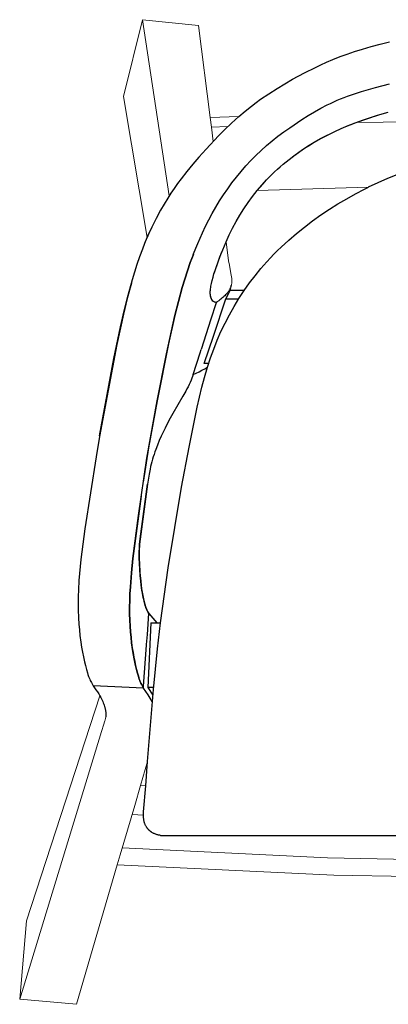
# Model space of a CAD drawing. Extents: x 26775 to 28329, y 10217 to 11900.
# Tile 5 of 6: x 26909 to 27091, y 11416 to 11900. Entities that reach past the tile are written whole.
import ezdxf

# ---------------------------------------------------------------- set-up
doc = ezdxf.new("R2010")
doc.units = 0
doc.header["$LTSCALE"] = 0.5
doc.layers.add('2D$Visibile$Curve', color=7, linetype='CONTINUOUS', lineweight=25, true_color=0x000000)
doc.layers.add('2D$Visibile$Tangenti', color=252, linetype='CONTINUOUS', lineweight=20, true_color=0x696969)

msp = doc.modelspace()

# ---------------------------------------------------------------- linework, layer by layer
at = {"layer": '2D$Visibile$Curve', "color": 0}
for p, q in [((27070.35, 11883.23), (27073.93, 11884.44)), ((27073.93, 11884.44), (27077.86, 11885.67)), ((27077.86, 11885.67), (27082.16, 11886.91)), ((27082.16, 11886.91), (27086.5, 11888.06)), ((27086.5, 11888.06), (27091.02, 11889.16)), ((27060.07, 11879.17), (27063.29, 11880.54)), ((27063.29, 11880.54), (27066.8, 11881.93)), ((27066.8, 11881.93), (27070.35, 11883.23)), ((27049.32, 11873.98), (27054.65, 11876.67)), ((27054.65, 11876.67), (27057.35, 11877.95)), ((27057.35, 11877.95), (27060.07, 11879.17)), ((27039.67, 11868.63), (27043.47, 11870.82)), ((27043.47, 11870.82), (27049.32, 11873.98)), ((27031.78, 11863.73), (27035.91, 11866.36)), ((27035.91, 11866.36), (27039.67, 11868.63)), ((27077.25, 11864.74), (27084.18, 11866.71)), ((27084.18, 11866.71), (27091.16, 11868.53)), ((27025.46, 11859.33), (27027.73, 11860.97)), ((27027.73, 11860.97), (27031.78, 11863.73)), ((27063.75, 11859.74), (27065.4, 11860.47)), ((27065.4, 11860.47), (27067.06, 11861.16)), ((27067.06, 11861.16), (27068.73, 11861.83)), ((27068.73, 11861.83), (27070.41, 11862.47)), ((27070.41, 11862.47), (27073.81, 11863.65)), ((27073.81, 11863.65), (27077.25, 11864.74)), ((27020.11, 11855.16), (27023.22, 11857.64)), ((27023.22, 11857.64), (27025.46, 11859.33)), ((27054.15, 11854.8), (27057.29, 11856.56)), ((27057.29, 11856.56), (27060.49, 11858.2)), ((27060.49, 11858.2), (27062.11, 11858.99)), ((27062.11, 11858.99), (27063.75, 11859.74)), ((27017.08, 11852.58), (27013.42, 11849.27)), ((27017.08, 11852.59), (27020.11, 11855.16)), ((27042.06, 11847.02), (27048.03, 11851.03)), ((27048.03, 11851.03), (27051.07, 11852.95)), ((27051.07, 11852.95), (27054.15, 11854.8)), ((27074.28, 11849.41), (27077.79, 11850.7)), ((27074.76, 11849.6), (27079.96, 11851.45)), ((27077.79, 11850.7), (27081.32, 11851.91)), ((27079.96, 11851.45), (27085.21, 11853.16)), ((27081.32, 11851.91), (27085.9, 11853.36)), ((27085.21, 11853.16), (27090.51, 11854.7)), ((27085.9, 11853.36), (27090.52, 11854.7)), ((27010.2, 11846.19), (27007.05, 11843.03)), ((27013.42, 11849.27), (27010.2, 11846.19)), ((27039.13, 11844.94), (27042.06, 11847.02)), ((27063.96, 11845.04), (27067.36, 11846.59)), ((27064.79, 11845.43), (27068.84, 11847.23)), ((27067.36, 11846.59), (27070.8, 11848.04)), ((27068.84, 11847.23), (27071.79, 11848.44)), ((27070.8, 11848.04), (27074.28, 11849.41)), ((27071.79, 11848.44), (27074.76, 11849.6)), ((27007.05, 11843.03), (27000.94, 11836.52)), ((27033.44, 11840.56), (27036.25, 11842.79)), ((27036.25, 11842.79), (27039.13, 11844.94)), ((27054.04, 11839.83), (27057.29, 11841.67)), ((27054.04, 11839.83), (27057.24, 11841.64)), ((27057.24, 11841.64), (27059.73, 11842.96)), ((27057.29, 11841.67), (27060.6, 11843.4)), ((27059.73, 11842.96), (27062.25, 11844.23)), ((27060.6, 11843.4), (27063.96, 11845.04)), ((27062.25, 11844.23), (27064.79, 11845.43)), ((27000.94, 11836.52), (26997.41, 11832.56)), ((27028.02, 11835.86), (27030.69, 11838.25)), ((27030.69, 11838.25), (27033.44, 11840.56)), ((27046.31, 11834.85), (27048.21, 11836.15)), ((27047.73, 11835.83), (27050.85, 11837.88)), ((27048.21, 11836.15), (27050.13, 11837.42)), ((27050.13, 11837.42), (27052.07, 11838.64)), ((27050.85, 11837.88), (27054.04, 11839.83)), ((27052.07, 11838.64), (27054.04, 11839.83)), ((26997.41, 11832.56), (26994.39, 11829.05)), ((27022.9, 11830.84), (27025.42, 11833.39)), ((27025.42, 11833.39), (27028.02, 11835.86)), ((27040.24, 11830.25), (27041.7, 11831.42)), ((27040.24, 11830.25), (27041.7, 11831.41)), ((27041.7, 11831.41), (27044.68, 11833.67)), ((27041.7, 11831.42), (27043.98, 11833.16)), ((27043.98, 11833.16), (27046.31, 11834.85)), ((27044.68, 11833.67), (27047.73, 11835.83)), ((26994.39, 11829.05), (26991.46, 11825.48)), ((27018.11, 11825.51), (27020.47, 11828.21)), ((27020.47, 11828.21), (27022.9, 11830.84)), ((27034.62, 11825.32), (27035.99, 11826.59)), ((27034.62, 11825.32), (27035.99, 11826.59)), ((27035.99, 11826.59), (27037.39, 11827.84)), ((27035.99, 11826.59), (27037.39, 11827.83)), ((27037.39, 11827.84), (27038.8, 11829.05)), ((27037.39, 11827.83), (27038.8, 11829.05)), ((27038.8, 11829.05), (27040.24, 11830.25)), ((27038.8, 11829.05), (27040.24, 11830.25)), ((26988.62, 11821.83), (26986.9, 11819.52)), ((26991.46, 11825.48), (26988.62, 11821.83)), ((27013.64, 11819.92), (27015.83, 11822.75)), ((27015.83, 11822.75), (27018.11, 11825.51)), ((27030.65, 11821.37), (27031.95, 11822.71)), ((27030.65, 11821.37), (27031.95, 11822.71)), ((27031.95, 11822.71), (27033.27, 11824.03)), ((27031.95, 11822.71), (27033.27, 11824.03)), ((27033.27, 11824.03), (27034.62, 11825.32)), ((27033.27, 11824.03), (27034.62, 11825.32)), ((27090.03, 11821.97), (27085.44, 11819.97)), ((27094.67, 11823.85), (27090.03, 11821.97)), ((26985.23, 11817.18), (26983.62, 11814.8)), ((26986.9, 11819.52), (26985.23, 11817.18)), ((27009.52, 11814.07), (27011.54, 11817.02)), ((27011.54, 11817.02), (27013.64, 11819.92)), ((27025.99, 11816.1), (27027.27, 11817.62)), ((27026, 11816.1), (27027.12, 11817.45)), ((27027.12, 11817.45), (27028.28, 11818.78)), ((27027.27, 11817.62), (27028.93, 11819.51)), ((27028.28, 11818.78), (27029.45, 11820.08)), ((27028.93, 11819.51), (27030.65, 11821.37)), ((27029.45, 11820.08), (27030.65, 11821.37)), ((27074.42, 11814.51), (27078.86, 11816.81)), ((27078.86, 11816.81), (27080.75, 11817.74)), ((27085.44, 11819.97), (27080.68, 11817.74)), ((26982.05, 11812.39), (26980.25, 11809.43)), ((26983.62, 11814.8), (26982.05, 11812.39)), ((27007.59, 11811.06), (27009.52, 11814.07)), ((27021.55, 11810.22), (27023.72, 11813.2)), ((27021.55, 11810.22), (27023.72, 11813.2)), ((27023.72, 11813.2), (27025.99, 11816.1)), ((27023.72, 11813.2), (27026, 11816.1)), ((27065.75, 11809.56), (27070.05, 11812.09)), ((27070.05, 11812.09), (27074.42, 11814.51)), ((26980.25, 11809.43), (26978.52, 11806.42)), ((27003.96, 11804.9), (27005.73, 11808)), ((27005.73, 11808), (27007.59, 11811.06)), ((27017.52, 11804.04), (27019.48, 11807.16)), ((27017.52, 11804.04), (27019.48, 11807.16)), ((27019.48, 11807.16), (27021.55, 11810.22)), ((27019.48, 11807.16), (27021.55, 11810.22)), ((27061.53, 11806.91), (27065.75, 11809.56)), ((26976.35, 11802.34), (26974.32, 11798.2)), ((26978.52, 11806.42), (26976.35, 11802.34)), ((27002.27, 11801.75), (27003.96, 11804.9)), ((27015.67, 11800.85), (27017.52, 11804.04)), ((27015.67, 11800.85), (27017.52, 11804.04)), ((27053.25, 11801.21), (27057.35, 11804.12)), ((27057.35, 11804.12), (27061.53, 11806.91)), ((26974.32, 11798.2), (26972.84, 11794.94)), ((26999.11, 11795.33), (27000.65, 11798.56)), ((27000.65, 11798.56), (27002.27, 11801.75)), ((27012.3, 11794.3), (27013.93, 11797.61)), ((27012.3, 11794.29), (27013.93, 11797.6)), ((27013.93, 11797.61), (27015.67, 11800.85)), ((27013.93, 11797.6), (27015.67, 11800.85)), ((27045.34, 11795.03), (27049.24, 11798.18)), ((27049.24, 11798.18), (27053.25, 11801.21)), ((26970.87, 11790.28), (26972.01, 11793.05)), ((26972.01, 11793.05), (26972.83, 11794.94)), ((26972.83, 11794.94), (26972.01, 11793.04)), ((26972.83, 11794.94), (26972.84, 11794.94)), ((26972.84, 11794.94), (26972.83, 11794.94)), ((26996.79, 11790.09), (26999.11, 11795.33)), ((27010.78, 11790.94), (27012.3, 11794.3)), ((27010.78, 11790.93), (27012.3, 11794.29)), ((27041.54, 11791.75), (27045.34, 11795.03)), ((26969.77, 11787.5), (26970.87, 11790.28)), ((26994.64, 11784.78), (26996.79, 11790.09)), ((27009.08, 11786.94), (27010.78, 11790.94)), ((27009.1, 11786.96), (27010.78, 11790.93)), ((27036.05, 11786.6), (27037.85, 11788.35)), ((27037.85, 11788.35), (27041.54, 11791.75)), ((26967.09, 11779.98), (26968.39, 11783.75)), ((26968.39, 11783.75), (26969.77, 11787.5)), ((26993.16, 11780.76), (26994.65, 11784.78)), ((26994.65, 11784.78), (26993.16, 11780.76)), ((27005.97, 11778.73), (27008.55, 11785.61)), ((27006.48, 11780.17), (27007.75, 11783.57)), ((27007.75, 11783.57), (27009.1, 11786.96)), ((27008.55, 11785.61), (27009.08, 11786.94)), ((27009.08, 11786.94), (27009.08, 11786.94)), ((27030.84, 11781.17), (27032.54, 11783.01)), ((27032.54, 11783.01), (27034.28, 11784.82)), ((27034.28, 11784.82), (27036.05, 11786.6)), ((26965.86, 11776.19), (26967.09, 11779.98)), ((26991.76, 11776.72), (26993.16, 11780.76)), ((26993.16, 11780.76), (26991.76, 11776.72)), ((27005.32, 11776.8), (27006.48, 11780.17)), ((27005.32, 11776.85), (27005.97, 11778.73)), ((27027.87, 11777.78), (27030.84, 11781.17)), ((26964.71, 11772.37), (26965.86, 11776.19)), ((26990.44, 11772.64), (26991.76, 11776.72)), ((26991.76, 11776.72), (26990.44, 11772.64)), ((27003.91, 11771.98), (27004.33, 11773.53)), ((27004.19, 11773.04), (27004.73, 11774.96)), ((27004.33, 11773.53), (27004.8, 11775.15)), ((27004.73, 11774.96), (27005.32, 11776.85)), ((27004.8, 11775.15), (27005.32, 11776.8)), ((27022.26, 11770.7), (27025.01, 11774.29)), ((27025.01, 11774.29), (27027.87, 11777.78)), ((26964.2, 11770.63), (26962.15, 11763.04)), ((26962.58, 11764.7), (26964.71, 11772.37)), ((26987.31, 11761.65), (26989.2, 11768.54)), ((26989.21, 11768.54), (26987.31, 11761.65)), ((26989.2, 11768.54), (26990.44, 11772.64)), ((26990.44, 11772.64), (26989.21, 11768.54)), ((27003.11, 11767.85), (27003.2, 11768.49)), ((27003.11, 11767.84), (27003.19, 11768.46)), ((27003.19, 11768.46), (27003.29, 11769.11)), ((27003.2, 11768.49), (27003.3, 11769.16)), ((27003.29, 11769.11), (27003.42, 11769.79)), ((27003.3, 11769.16), (27003.72, 11771.11)), ((27003.42, 11769.79), (27003.56, 11770.5)), ((27003.56, 11770.5), (27003.91, 11771.98)), ((27003.72, 11771.11), (27004.19, 11773.04)), ((27012.81, 11768.05), (27012.91, 11768.28)), ((27012.91, 11768.28), (27013.01, 11768.51)), ((27013.01, 11768.51), (27013.1, 11768.75)), ((27013.1, 11768.75), (27013.18, 11768.98)), ((27013.18, 11768.98), (27013.26, 11769.22)), ((27013.26, 11769.22), (27013.32, 11769.47)), ((27013.32, 11769.47), (27013.38, 11769.71)), ((27019.64, 11767.02), (27022.26, 11770.7)), ((26960.65, 11756.96), (26962.58, 11764.7)), ((27002.97, 11765.93), (27002.98, 11766.17)), ((27002.97, 11765.69), (27002.97, 11765.93)), ((27002.98, 11765.46), (27002.97, 11765.69)), ((27002.98, 11766.43), (27003, 11766.7)), ((27002.98, 11766.23), (27003, 11766.66)), ((27002.98, 11766.17), (27002.98, 11766.43)), ((27002.98, 11765.83), (27002.98, 11766.23)), ((27002.98, 11765.64), (27002.98, 11765.83)), ((27002.99, 11765.45), (27002.98, 11765.64)), ((27002.99, 11765.24), (27002.98, 11765.46)), ((27003, 11765.28), (27002.99, 11765.45)), ((27003.01, 11765.03), (27002.99, 11765.24)), ((27003, 11766.7), (27003.04, 11767.25)), ((27003, 11766.66), (27003.05, 11767.24)), ((27003.01, 11765.1), (27003, 11765.28)), ((27003.03, 11764.94), (27003.01, 11765.1)), ((27003.03, 11764.82), (27003.01, 11765.03)), ((27003.04, 11764.78), (27003.03, 11764.94)), ((27003.06, 11764.63), (27003.03, 11764.82)), ((27003.04, 11767.25), (27003.11, 11767.84)), ((27003.06, 11764.62), (27003.04, 11764.78)), ((27003.05, 11767.24), (27003.11, 11767.85)), ((27003.09, 11764.44), (27003.06, 11764.63)), ((27003.09, 11764.47), (27003.06, 11764.62)), ((27003.11, 11764.32), (27003.09, 11764.47)), ((27003.12, 11764.26), (27003.09, 11764.44)), ((27003.14, 11764.18), (27003.11, 11764.32)), ((27003.16, 11764.09), (27003.12, 11764.26)), ((27003.17, 11764.05), (27003.14, 11764.18)), ((27003.2, 11763.93), (27003.16, 11764.09)), ((27003.2, 11763.91), (27003.17, 11764.05)), ((27003.25, 11763.77), (27003.2, 11763.93)), ((27003.24, 11763.78), (27003.2, 11763.91)), ((27003.28, 11763.66), (27003.24, 11763.78)), ((27003.29, 11763.62), (27003.25, 11763.77)), ((27003.31, 11763.54), (27003.28, 11763.66)), ((27003.34, 11763.47), (27003.29, 11763.62)), ((27003.35, 11763.42), (27003.31, 11763.54)), ((27003.39, 11763.33), (27003.34, 11763.47)), ((27003.39, 11763.31), (27003.35, 11763.42)), ((27009.17, 11763.61), (27008.7, 11763.2)), ((27009.63, 11764.02), (27009.17, 11763.61)), ((27010.07, 11764.43), (27009.63, 11764.02)), ((27010.48, 11764.84), (27010.07, 11764.43)), ((27010.88, 11765.26), (27010.48, 11764.84)), ((27010.68, 11762.98), (27012.77, 11767.02)), ((27011.06, 11765.47), (27010.88, 11765.26)), ((27011.24, 11765.68), (27011.06, 11765.47)), ((27011.42, 11765.89), (27011.24, 11765.68)), ((27011.59, 11766.1), (27011.42, 11765.89)), ((27011.75, 11766.32), (27011.59, 11766.1)), ((27011.91, 11766.53), (27011.75, 11766.32)), ((27012.06, 11766.74), (27011.91, 11766.53)), ((27012.2, 11766.96), (27012.06, 11766.74)), ((27012.33, 11767.18), (27012.2, 11766.96)), ((27012.46, 11767.39), (27012.33, 11767.18)), ((27012.58, 11767.61), (27012.46, 11767.39)), ((27012.7, 11767.83), (27012.58, 11767.61)), ((27012.7, 11767.83), (27012.81, 11768.05)), ((27019.64, 11767.02), (27012.77, 11767.02)), ((27017.08, 11763.14), (27019.64, 11767.02)), ((26962.15, 11763.04), (26960.29, 11755.39)), ((26985.58, 11754.72), (26987.31, 11761.65)), ((26987.31, 11761.65), (26985.58, 11754.72)), ((27005.78, 11760.48), (27003.32, 11752.87)), ((27003.45, 11763.2), (27003.39, 11763.33)), ((27003.44, 11763.2), (27003.39, 11763.31)), ((27003.48, 11763.1), (27003.44, 11763.2)), ((27003.5, 11763.06), (27003.45, 11763.2)), ((27003.53, 11763), (27003.48, 11763.1)), ((27003.56, 11762.94), (27003.5, 11763.06)), ((27003.57, 11762.9), (27003.53, 11763)), ((27003.64, 11762.76), (27003.56, 11762.94)), ((27003.62, 11762.8), (27003.57, 11762.9)), ((27003.66, 11762.71), (27003.62, 11762.8)), ((27003.73, 11762.6), (27003.64, 11762.76)), ((27003.71, 11762.62), (27003.66, 11762.71)), ((27004.3, 11761.8), (27003.71, 11762.62)), ((27003.77, 11762.52), (27003.73, 11762.6)), ((27003.82, 11762.44), (27003.77, 11762.52)), ((27003.86, 11762.37), (27003.82, 11762.44)), ((27003.91, 11762.3), (27003.86, 11762.37)), ((27003.96, 11762.23), (27003.91, 11762.3)), ((27004, 11762.16), (27003.96, 11762.23)), ((27004.05, 11762.09), (27004, 11762.16)), ((27004.1, 11762.03), (27004.05, 11762.09)), ((27004.15, 11761.97), (27004.1, 11762.03)), ((27004.2, 11761.91), (27004.15, 11761.97)), ((27004.25, 11761.85), (27004.2, 11761.91)), ((27004.3, 11761.8), (27004.25, 11761.85)), ((27004.84, 11761.38), (27004.3, 11761.8)), ((27004.5, 11744.54), (27010.68, 11762.98)), ((27004.84, 11761.38), (27006.02, 11761.21)), ((27004.85, 11761.38), (27004.84, 11761.38)), ((27005.02, 11761.3), (27004.85, 11761.38)), ((27005.36, 11761.2), (27005.02, 11761.3)), ((27005.63, 11761.18), (27005.36, 11761.2)), ((27006.02, 11761.21), (27005.63, 11761.18)), ((27006.02, 11761.21), (27005.78, 11760.48)), ((27007.14, 11762), (27006.02, 11761.21)), ((27007.68, 11762.4), (27007.14, 11762)), ((27008.2, 11762.8), (27007.68, 11762.4)), ((27008.7, 11763.2), (27008.2, 11762.8)), ((27010.68, 11762.98), (27016.97, 11762.98)), ((27012.37, 11755.12), (27014.66, 11759.17)), ((27014.66, 11759.17), (27017.08, 11763.14)), ((26960.29, 11755.39), (26957.01, 11740.42)), ((26958.88, 11749.18), (26960.65, 11756.96)), ((26981.47, 11735.96), (26985.58, 11754.72)), ((26985.58, 11754.72), (26982.48, 11740.76)), ((26985.99, 11756.41), (26985.99, 11756.41)), ((27010.22, 11751), (27012.37, 11755.12)), ((26955.63, 11733.53), (26958.88, 11749.18)), ((27003.32, 11752.87), (26998.52, 11737.96)), ((27008.22, 11746.8), (27010.22, 11751)), ((26999.99, 11731.08), (27004.5, 11744.54)), ((27006.36, 11742.54), (27008.22, 11746.8)), ((26957.01, 11740.42), (26948.51, 11695.22)), ((26982.48, 11740.76), (26976.82, 11712.72)), ((27004.65, 11738.22), (27006.36, 11742.54)), ((26976.82, 11712.72), (26981.46, 11735.95)), ((26994.58, 11725.75), (26998.02, 11736.41)), ((26998.02, 11736.41), (26998.52, 11737.95)), ((27003.08, 11733.84), (27004.65, 11738.22)), ((26948.58, 11695.61), (26955.63, 11733.53)), ((27002.2, 11731.08), (26999.99, 11731.08)), ((27001.67, 11729.41), (27003.08, 11733.84)), ((26994.26, 11724.82), (26993.91, 11723.87)), ((26994.58, 11725.75), (26994.26, 11724.82)), ((26994.58, 11725.75), (26996.05, 11726.39)), ((26994.59, 11725.75), (26994.59, 11725.75)), ((26994.59, 11725.75), (26994.59, 11725.75)), ((26996.05, 11726.39), (26997.49, 11727.08)), ((26997.49, 11727.08), (26998.9, 11727.82)), ((26998.9, 11727.82), (27000.3, 11728.59)), ((27000.15, 11724.33), (27001.67, 11729.41)), ((27000.3, 11728.59), (27001.67, 11729.41)), ((26992.59, 11720.82), (26992.07, 11719.73)), ((26993.07, 11721.87), (26992.59, 11720.82)), ((26993.51, 11722.89), (26993.07, 11721.87)), ((26993.91, 11723.87), (26993.51, 11722.89)), ((26998.84, 11719.49), (27000.15, 11724.33)), ((26990.9, 11717.46), (26989.53, 11715.03)), ((26991.51, 11718.61), (26990.9, 11717.46)), ((26992.07, 11719.73), (26991.51, 11718.61)), ((26997.62, 11714.61), (26998.84, 11719.49)), ((26971.75, 11684.57), (26976.82, 11712.72)), ((26976.82, 11712.72), (26972.59, 11689.66)), ((26989.53, 11715.03), (26984.53, 11706.48)), ((26996.49, 11709.71), (26997.62, 11714.61)), ((26984.53, 11706.48), (26982.64, 11703.09)), ((26992.55, 11690.03), (26996.49, 11709.71)), ((26982.64, 11703.09), (26980.73, 11699.38)), ((26979.78, 11697.41), (26978.85, 11695.36)), ((26980.73, 11699.38), (26979.78, 11697.41)), ((26948.51, 11695.22), (26946.81, 11685.3)), ((26977.02, 11691.06), (26976.15, 11688.81)), ((26977.92, 11693.24), (26977.02, 11691.06)), ((26978.85, 11695.36), (26977.92, 11693.24)), ((26972.59, 11689.66), (26970.01, 11672.89)), ((26972.49, 11689.07), (26971.16, 11680.99)), ((26975.33, 11686.48), (26974.94, 11685.29)), ((26975.73, 11687.66), (26975.33, 11686.48)), ((26976.15, 11688.81), (26975.73, 11687.66)), ((26988.9, 11670.28), (26992.55, 11690.03)), ((26946.81, 11685.3), (26941.24, 11649.84)), ((26967.76, 11656.38), (26971.75, 11684.57)), ((26973.93, 11681.65), (26973.64, 11680.43)), ((26974.24, 11682.87), (26973.93, 11681.65)), ((26974.58, 11684.09), (26974.24, 11682.87)), ((26974.94, 11685.29), (26974.58, 11684.09)), ((26971.16, 11680.99), (26970.01, 11672.89)), ((26972.9, 11676.77), (26972.12, 11671.87)), ((26973.37, 11679.21), (26972.9, 11676.77)), ((26973.64, 11680.43), (26973.37, 11679.21)), ((26968.48, 11644.97), (26972.13, 11671.89)), ((26972.12, 11671.87), (26968.76, 11647.26)), ((26982.35, 11630.67), (26988.9, 11670.28)), ((26969.04, 11665.9), (26964.97, 11635.26)), ((26964.97, 11635.26), (26967.76, 11656.38)), ((26941.24, 11649.84), (26939.35, 11634.74)), ((26968.46, 11644.8), (26968.23, 11642.35)), ((26968.23, 11642.35), (26968.35, 11643.66)), ((26968.35, 11643.66), (26968.48, 11644.97)), ((26968.76, 11647.26), (26968.46, 11644.8)), ((26968.09, 11639.91), (26968.04, 11637.49)), ((26968.05, 11635.64), (26968.06, 11638.56)), ((26968.06, 11638.56), (26968.12, 11640.45)), ((26968.15, 11641.13), (26968.09, 11639.91)), ((26968.12, 11640.45), (26968.23, 11642.35)), ((26968.23, 11642.35), (26968.15, 11641.13)), ((26939.35, 11634.74), (26938.66, 11627.87)), ((26964.2, 11628.26), (26964.97, 11635.26)), ((26964.97, 11635.26), (26964.21, 11628.26)), ((26968.04, 11637.49), (26968.06, 11635.11)), ((26968.13, 11632.78), (26968.05, 11635.64)), ((26968.06, 11635.11), (26968.13, 11632.78)), ((26968.13, 11632.78), (26968.39, 11628.34)), ((26968.28, 11629.98), (26968.13, 11632.78)), ((26963.67, 11621.36), (26964.2, 11628.26)), ((26964.21, 11628.26), (26963.67, 11621.36)), ((26968.5, 11627.02), (26968.28, 11629.98)), ((26968.39, 11628.34), (26968.77, 11624.2)), ((26978.56, 11603.73), (26982.35, 11630.67)), ((26938.39, 11624.48), (26938.13, 11619.89)), ((26938.66, 11627.87), (26938.39, 11624.48)), ((26968.77, 11624.2), (26968.5, 11627.02)), ((26968.77, 11624.2), (26968.99, 11622.27)), ((26968.98, 11622.4), (26968.77, 11624.2)), ((26938.13, 11619.89), (26938.02, 11616.55)), ((26963.49, 11617.96), (26963.67, 11621.36)), ((26963.67, 11621.36), (26963.49, 11617.96)), ((26969.37, 11619.61), (26968.98, 11622.4)), ((26968.99, 11622.27), (26969.24, 11620.43)), ((26969.24, 11620.43), (26969.52, 11618.69)), ((26969.58, 11618.3), (26969.37, 11619.61)), ((26969.52, 11618.69), (26969.81, 11617.06)), ((26969.81, 11617.06), (26969.58, 11618.3)), ((26938.02, 11616.55), (26938, 11613.28)), ((26963.32, 11611.35), (26963.37, 11614.62)), ((26963.38, 11614.62), (26963.32, 11611.35)), ((26963.37, 11614.62), (26963.49, 11617.96)), ((26963.49, 11617.96), (26963.38, 11614.62)), ((26969.81, 11617.06), (26970.13, 11615.53)), ((26970.01, 11616.1), (26969.81, 11617.06)), ((26970.23, 11615.08), (26970.01, 11616.1)), ((26970.13, 11615.53), (26970.46, 11614.12)), ((26970.46, 11614.12), (26970.23, 11615.08)), ((26970.46, 11614.12), (26970.81, 11612.83)), ((26970.81, 11612.83), (26970.46, 11614.12)), ((26938, 11613.28), (26938.05, 11610.09)), ((26938.05, 11610.09), (26938.2, 11606.1)), ((26963.33, 11608.15), (26963.32, 11611.35)), ((26963.32, 11611.35), (26963.33, 11608.15)), ((26970.81, 11612.83), (26971.14, 11611.71)), ((26971.14, 11611.71), (26970.81, 11612.83)), ((26971.14, 11611.71), (26971.3, 11611.23)), ((26971.24, 11611.41), (26971.14, 11611.71)), ((26971.37, 11611.02), (26971.24, 11611.41)), ((26971.3, 11611.23), (26971.46, 11610.8)), ((26971.51, 11610.67), (26971.37, 11611.02)), ((26971.46, 11610.8), (26971.54, 11610.59)), ((26971.58, 11610.5), (26971.51, 11610.67)), ((26971.54, 11610.59), (26971.62, 11610.39)), ((26971.65, 11610.33), (26971.58, 11610.5)), ((26971.62, 11610.39), (26971.71, 11610.2)), ((26971.72, 11610.17), (26971.65, 11610.33)), ((26971.71, 11610.2), (26971.8, 11610)), ((26971.8, 11610), (26971.72, 11610.17)), ((26971.8, 11610), (26971.89, 11609.81)), ((26971.89, 11609.81), (26971.8, 11610)), ((26971.89, 11609.81), (26972, 11609.62)), ((26972, 11609.62), (26971.89, 11609.81)), ((26972, 11609.62), (26972.11, 11609.42)), ((26972.11, 11609.42), (26972, 11609.62)), ((26972.11, 11609.42), (26972.23, 11609.21)), ((26972.23, 11609.21), (26972.11, 11609.42)), ((26972.23, 11609.21), (26972.5, 11608.76)), ((26972.5, 11608.76), (26972.23, 11609.21)), ((26972.5, 11608.76), (26972.84, 11608.24)), ((26972.84, 11608.24), (26972.5, 11608.76)), ((26938.2, 11606.1), (26938.39, 11603.07)), ((26963.4, 11605.06), (26963.33, 11608.15)), ((26963.33, 11608.15), (26963.41, 11605.06)), ((26963.54, 11602.08), (26963.4, 11605.06)), ((26963.41, 11605.06), (26963.54, 11602.08)), ((26972.06, 11597.99), (26972.84, 11608.24)), ((26972.84, 11608.24), (26976.72, 11603.73)), ((26938.39, 11603.07), (26938.63, 11600.17)), ((26938.63, 11600.17), (26938.91, 11597.39)), ((26963.74, 11599.24), (26963.54, 11602.08)), ((26963.54, 11602.08), (26963.75, 11599.24)), ((26964, 11596.52), (26963.74, 11599.24)), ((26963.75, 11599.24), (26964, 11596.52)), ((26973.73, 11603.73), (26972.25, 11571.94)), ((26973.73, 11603.73), (26976.71, 11603.73)), ((26976.71, 11603.73), (26978.56, 11603.73)), ((26977, 11590.88), (26978.56, 11603.73)), ((26938.91, 11597.39), (26939.32, 11594.18)), ((26939.32, 11594.18), (26939.71, 11591.65)), ((26964.31, 11593.92), (26964, 11596.52)), ((26964, 11596.52), (26964.31, 11593.92)), ((26971.69, 11593), (26972.06, 11597.99)), ((26939.71, 11591.65), (26940.12, 11589.26)), ((26940.12, 11589.26), (26940.57, 11587.01)), ((26964.94, 11589.52), (26964.31, 11593.92)), ((26964.31, 11593.92), (26964.65, 11591.44)), ((26964.65, 11591.44), (26965.02, 11589.06)), ((26965.57, 11585.93), (26964.94, 11589.52)), ((26970.14, 11572.56), (26971.67, 11592.72)), ((26971.67, 11592.72), (26971.69, 11593)), ((26974.99, 11570.91), (26977, 11590.88)), ((26940.57, 11587.01), (26941.1, 11584.59)), ((26941.1, 11584.59), (26941.56, 11582.64)), ((26965.02, 11589.06), (26965.41, 11586.81)), ((26965.41, 11586.81), (26965.82, 11584.67)), ((26966.25, 11582.65), (26965.57, 11585.93)), ((26965.82, 11584.67), (26966.25, 11582.65)), ((26941.56, 11582.64), (26942.04, 11580.82)), ((26942.04, 11580.82), (26942.57, 11579.04)), ((26966.69, 11580.76), (26966.25, 11582.65)), ((26966.25, 11582.65), (26966.69, 11580.76)), ((26967.14, 11579), (26966.69, 11580.76)), ((26966.69, 11580.76), (26967.14, 11579)), ((26942.57, 11579.04), (26942.84, 11578.22)), ((26942.84, 11578.22), (26943.15, 11577.35)), ((26943.15, 11577.35), (26943.41, 11576.66)), ((26943.41, 11576.66), (26943.68, 11576.02)), ((26943.68, 11576.02), (26943.95, 11575.41)), ((26943.95, 11575.41), (26944.22, 11574.85)), ((26944.22, 11574.85), (26944.5, 11574.29)), ((26967.61, 11577.39), (26967.14, 11579)), ((26967.14, 11579), (26967.61, 11577.39)), ((26967.85, 11576.65), (26967.61, 11577.39)), ((26967.61, 11577.39), (26967.85, 11576.65)), ((26968.09, 11575.95), (26967.85, 11576.65)), ((26967.85, 11576.65), (26968.09, 11575.95)), ((26968.34, 11575.29), (26968.09, 11575.95)), ((26968.09, 11575.95), (26968.34, 11575.29)), ((26968.58, 11574.67), (26968.34, 11575.29)), ((26968.34, 11575.29), (26968.58, 11574.67)), ((26944.5, 11574.29), (26945.32, 11572.77)), ((26945.32, 11572.77), (26946.07, 11571.8)), ((26970.06, 11571.54), (26945.32, 11572.77)), ((26946.07, 11571.8), (26946.78, 11570.81)), ((26946.78, 11570.81), (26947.47, 11569.81)), ((26968.83, 11574.09), (26968.58, 11574.67)), ((26968.58, 11574.67), (26968.83, 11574.09)), ((26969.08, 11573.54), (26968.83, 11574.09)), ((26968.83, 11574.09), (26969.08, 11573.54)), ((26969.57, 11572.5), (26969.08, 11573.54)), ((26969.08, 11573.54), (26969.57, 11572.5)), ((26970.06, 11571.54), (26969.57, 11572.5)), ((26969.57, 11572.5), (26970.06, 11571.54)), ((26970.06, 11571.54), (26970.14, 11572.56)), ((26971.23, 11569.94), (26970.06, 11571.54)), ((26972.36, 11568.3), (26971.23, 11569.94)), ((26972.17, 11535.52), (26974.99, 11570.91)), ((26972.25, 11571.94), (26974.75, 11568.17)), ((26975.08, 11571.94), (26972.25, 11571.94)), ((26947.47, 11569.81), (26948.12, 11568.78)), ((26948.12, 11568.78), (26948.75, 11567.73)), ((26948.75, 11567.73), (26949.17, 11566.96)), ((26949.17, 11566.96), (26949.5, 11566.32)), ((26949.5, 11566.32), (26949.8, 11565.68)), ((26949.8, 11565.68), (26950.09, 11565.04)), ((26950.09, 11565.04), (26950.35, 11564.41)), ((26973.45, 11566.63), (26972.36, 11568.3)), ((26974.48, 11564.94), (26973.45, 11566.63)), ((26950.35, 11564.41), (26950.59, 11563.77)), ((26950.59, 11563.77), (26950.81, 11563.14)), ((26950.81, 11563.14), (26951.01, 11562.51)), ((26951.01, 11562.51), (26951.1, 11562.19)), ((26951.1, 11562.19), (26951.18, 11561.88)), ((26951.18, 11561.88), (26951.26, 11561.56)), ((26951.26, 11561.56), (26951.33, 11561.25)), ((26951.33, 11561.25), (26951.39, 11560.94)), ((26951.39, 11560.94), (26951.44, 11560.63)), ((26951.44, 11560.63), (26951.49, 11560.32)), ((26951.49, 11560.32), (26951.54, 11560.01)), ((26951.54, 11560.01), (26951.57, 11559.7)), ((26951.57, 11557.54), (26951.54, 11557.35)), ((26951.57, 11559.7), (26951.59, 11559.39)), ((26951.6, 11557.85), (26951.57, 11557.54)), ((26951.59, 11559.39), (26951.61, 11559.08)), ((26951.61, 11558.16), (26951.6, 11557.85)), ((26951.61, 11559.08), (26951.62, 11558.77)), ((26951.62, 11558.46), (26951.61, 11558.16)), ((26951.62, 11558.77), (26951.62, 11558.46)), ((26971.24, 11523.64), (26972.17, 11535.52)), ((26970.21, 11510.87), (26971.24, 11523.64)), ((26970.15, 11508.99), (26970.16, 11509.62)), ((26970.15, 11508.68), (26970.15, 11508.99)), ((26970.16, 11508.36), (26970.15, 11508.68)), ((26970.16, 11509.62), (26970.18, 11510.25)), ((26970.17, 11508.05), (26970.16, 11508.36)), ((26970.2, 11507.74), (26970.17, 11508.05)), ((26970.18, 11510.25), (26970.21, 11510.87)), ((26970.23, 11507.42), (26970.2, 11507.74)), ((26970.26, 11507.11), (26970.23, 11507.42)), ((26970.31, 11506.8), (26970.26, 11507.11)), ((26970.36, 11506.49), (26970.31, 11506.8)), ((26970.43, 11506.18), (26970.36, 11506.49)), ((26970.5, 11505.88), (26970.43, 11506.18)), ((26970.55, 11505.73), (26970.5, 11505.88)), ((26970.59, 11505.58), (26970.55, 11505.73)), ((26970.64, 11505.43), (26970.59, 11505.58)), ((26970.69, 11505.28), (26970.64, 11505.43)), ((26970.8, 11504.98), (26970.69, 11505.28)), ((26970.91, 11504.69), (26970.8, 11504.98)), ((26971.04, 11504.4), (26970.91, 11504.69)), ((26971.18, 11504.12), (26971.04, 11504.4)), ((26971.32, 11503.84), (26971.18, 11504.12)), ((26971.48, 11503.57), (26971.32, 11503.84)), ((26971.56, 11503.43), (26971.48, 11503.57)), ((26971.64, 11503.3), (26971.56, 11503.43)), ((26971.73, 11503.17), (26971.64, 11503.3)), ((26971.82, 11503.04), (26971.73, 11503.17)), ((26971.91, 11502.92), (26971.82, 11503.04)), ((26972, 11502.79), (26971.91, 11502.92)), ((26972.1, 11502.67), (26972, 11502.79)), ((26972.19, 11502.54), (26972.1, 11502.67)), ((26972.29, 11502.42), (26972.19, 11502.54)), ((26972.39, 11502.3), (26972.29, 11502.42)), ((26972.5, 11502.19), (26972.39, 11502.3)), ((26972.6, 11502.07), (26972.5, 11502.19)), ((26972.71, 11501.96), (26972.6, 11502.07)), ((26972.82, 11501.85), (26972.71, 11501.96)), ((26972.93, 11501.74), (26972.82, 11501.85)), ((26973.04, 11501.64), (26972.93, 11501.74)), ((26973.16, 11501.53), (26973.04, 11501.64)), ((26973.28, 11501.43), (26973.16, 11501.53)), ((26973.4, 11501.33), (26973.28, 11501.43)), ((26973.52, 11501.23), (26973.4, 11501.33)), ((26973.65, 11501.13), (26973.52, 11501.23)), ((26973.78, 11501.04), (26973.65, 11501.13)), ((26973.91, 11500.95), (26973.78, 11501.04)), ((26974.03, 11500.86), (26973.91, 11500.95)), ((26974.17, 11500.77), (26974.03, 11500.86)), ((26974.3, 11500.69), (26974.17, 11500.77)), ((26974.57, 11500.52), (26974.3, 11500.69)), ((26974.84, 11500.37), (26974.57, 11500.52)), ((26975.12, 11500.23), (26974.84, 11500.37)), ((26975.41, 11500.09), (26975.12, 11500.23)), ((26975.7, 11499.97), (26975.41, 11500.09)), ((26975.99, 11499.85), (26975.7, 11499.97)), ((26976.28, 11499.74), (26975.99, 11499.85)), ((26976.58, 11499.65), (26976.28, 11499.74)), ((26976.87, 11499.56), (26976.58, 11499.65)), ((26977.17, 11499.48), (26976.87, 11499.56)), ((26977.47, 11499.41), (26977.17, 11499.48)), ((26977.73, 11499.35), (26977.47, 11499.41)), ((26977.99, 11499.31), (26977.73, 11499.35)), ((26978.25, 11499.26), (26977.99, 11499.31)), ((26978.51, 11499.23), (26978.25, 11499.26)), ((26978.51, 11499.23), (27360.81, 11499.23)), ((26958.71, 11489.69), (26958.7, 11489.66))]:
    msp.add_line(p, q, dxfattribs=at)
at = {"layer": '2D$Visibile$Tangenti', "color": 0}
for p, q in [((26969.69, 11900.1), (26960.31, 11862.29)), ((26997.15, 11897.23), (26969.69, 11900.1)), ((26982.76, 11813.49), (26969.69, 11900.1)), ((27002.95, 11852.03), (26997.15, 11897.23)), ((26960.31, 11862.29), (26972.01, 11793.04)), ((27017.08, 11852.58), (27002.95, 11852.03)), ((27003.57, 11847.21), (27002.95, 11852.03)), ((27074.77, 11849.6), (27169.66, 11850.85)), ((27011.59, 11847.54), (27003.57, 11847.21)), ((27004.45, 11840.31), (27003.57, 11847.21)), ((27026, 11816.1), (27080.75, 11817.74)), ((27012.01, 11781.63), (27010.78, 11790.94)), ((27012.35, 11779.49), (27012.01, 11781.63)), ((27013.31, 11774.44), (27012.35, 11779.49)), ((27013.39, 11773.96), (27013.31, 11774.44)), ((27013.46, 11773.48), (27013.39, 11773.96)), ((27013.51, 11773), (27013.46, 11773.48)), ((27012.79, 11767.02), (27013.38, 11769.71)), ((27013.38, 11769.71), (27013.43, 11769.94)), ((27013.43, 11769.94), (27013.47, 11770.17)), ((27013.47, 11770.17), (27013.5, 11770.41)), ((27013.5, 11770.41), (27013.53, 11770.64)), ((27013.55, 11772.53), (27013.51, 11773)), ((27013.53, 11770.64), (27013.55, 11770.87)), ((27013.57, 11772.29), (27013.55, 11772.53)), ((27013.55, 11770.87), (27013.57, 11771.11)), ((27013.58, 11772.05), (27013.57, 11772.29)), ((27013.57, 11771.11), (27013.58, 11771.34)), ((27013.58, 11771.81), (27013.58, 11772.05)), ((27013.58, 11771.58), (27013.58, 11771.81)), ((27013.58, 11771.34), (27013.58, 11771.58)), ((26948.75, 11567.73), (26912.62, 11457.31)), ((26951.03, 11555.03), (26951.19, 11555.6)), ((26951.19, 11555.6), (26951.27, 11555.89)), ((26951.27, 11555.89), (26951.34, 11556.18)), ((26951.34, 11556.18), (26951.4, 11556.47)), ((26951.4, 11556.47), (26951.45, 11556.76)), ((26951.45, 11556.76), (26951.5, 11557.05)), ((26951.5, 11557.05), (26951.54, 11557.35)), ((26949.49, 11550.34), (26950.66, 11553.88)), ((26950.66, 11553.88), (26951.03, 11555.03)), ((26909.26, 11418.67), (26949.49, 11550.34)), ((26972.17, 11535.52), (26968.73, 11523.8)), ((26968.73, 11523.8), (26965.82, 11513.9)), ((26968.73, 11523.8), (26971.24, 11523.64)), ((26965.82, 11513.9), (26958.71, 11489.69)), ((26964.53, 11509.49), (26970.15, 11509.14)), ((26959.69, 11493.03), (27060.56, 11488.15)), ((26958.7, 11489.66), (26957.27, 11484.77)), ((27060.56, 11488.15), (27168.02, 11486.24)), ((26957.27, 11484.77), (26937.13, 11416.2)), ((26957.26, 11484.78), (27063.75, 11479.71)), ((27063.75, 11479.71), (27171.39, 11477.93)), ((26909.26, 11418.67), (26912.62, 11457.31)), ((26909.26, 11418.67), (26937.13, 11416.2))]:
    msp.add_line(p, q, dxfattribs=at)

doc.saveas('drawing.dxf')
